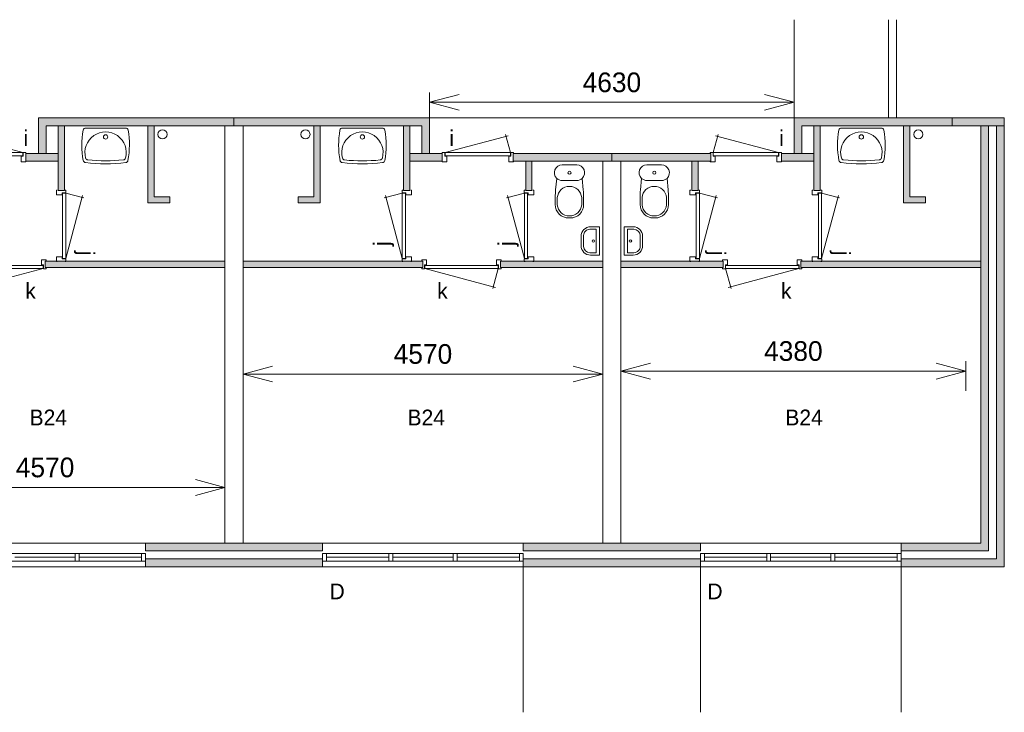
# Model space of a CAD drawing. Header units: millimetres. Extents: x -8493 to 75607, y -19302 to 56340.
# Tile 9 of 40: x 25527 to 38035, y -19302 to -10505. Entities that reach past the tile are written whole.
import ezdxf
from ezdxf.enums import TextEntityAlignment as Align

# ---------------------------------------------------------------- set-up
doc = ezdxf.new("R2010")
doc.units = ezdxf.units.MM
doc.header["$PDMODE"] = 3
doc.header["$PDSIZE"] = 1
for name, color, linetype in [('16', 7, 'Continuous'), ('17', 7, 'Continuous'), ('30', 7, 'Continuous'), ('32', 7, 'Continuous'), ('33', 7, 'Continuous'), ('40', 7, 'Continuous'), ('48', 7, 'Continuous'), ('61', 7, 'Continuous'), ('62', 7, 'Continuous')]:
    doc.layers.add(name, color=color, linetype=linetype)
doc.styles.add('dgn003', font='dgn003.shx')
doc.styles.get("Standard").update_dxf_attribs({"font": 'arial.ttf'})
doc.dimstyles.get("Standard").update_dxf_attribs({"dimtxt": 0.18, "dimasz": 0.18, "dimexe": 0.18, "dimexo": 0.0625, "dimgap": 0.09, "dimtad": 0, "dimtih": 1, "dimtoh": 1, "dimdec": 4, "dimzin": 0, "dimdsep": 46, "dimtxsty": 'Standard', "dimcen": 0.09, "dimadec": 0, "dimazin": 0, "dimtfac": 1, "dimtdec": 4, "dimtofl": 0, "dimtmove": 0, "dimatfit": 3, "dimfxl": 1, "dimtolj": 1, "dimtzin": 0, "dimarcsym": 0})

# ---------------------------------------------------------------- blocks, each defined once
blk = doc.blocks.new('_Open30')
at = {"color": 0, "linetype": 'ByBlock', "lineweight": -2}
for p, q in [((-1, 0.268), (0, 0)), ((0, 0), (-1, -0.268)), ((0, 0), (-1, 0))]:
    blk.add_line(p, q, dxfattribs=at)
blk = doc.blocks.new('*D3851')
at = {"layer": '62', "color": 7, "linetype": 'Continuous', "lineweight": 0, "transparency": 16777216}
for p, q in [((23565, -16196), (23565, -16571)), ((28135, -16196), (28135, -16571)), ((27760, -16446), (23940, -16446))]:
    blk.add_line(p, q, dxfattribs=at)
at = {"layer": 'Defpoints', "color": 0, "linetype": 'Continuous', "transparency": 16777216}
for p in [(23565, -15880), (28135, -15880), (23565, -16446)]:
    blk.add_point(p, dxfattribs=at)
at = {"layer": '62', "color": 7, "linetype": 'Continuous', "lineweight": 0, "transparency": 16777216, "xscale": 375, "yscale": 375, "zscale": 375, "rotation": 180}
blk.add_blockref('_Open30', (23565, -16446), dxfattribs=at)
at = {"layer": '62', "color": 7, "linetype": 'Continuous', "lineweight": 0, "transparency": 16777216, "xscale": 375, "yscale": 375, "zscale": 375}
blk.add_blockref('_Open30', (28135, -16446), dxfattribs=at)
at = {"layer": '62', "color": 7, "linetype": 'Continuous', "lineweight": 0, "transparency": 16777216, "insert": (25850, -16193), "char_height": 250, "attachment_point": 5, "style": 'dgn003'}
blk.add_mtext('\\A1;4570', dxfattribs=at)
blk = doc.blocks.new('830R1054')
at = {"layer": '33', "color": 1, "linetype": 'Continuous', "lineweight": 0}
for p, q in [((108, -38), (336.87, -99.32)), ((108, -868), (322.82, -66.28))]:
    blk.add_line(p, q, dxfattribs=at)
at = {"layer": '33', "color": 92, "linetype": 'Continuous', "lineweight": 13, "true_color": 0x00e100, "flags": 128}
for points in [[(100, 0), (111, 0), (111, -35), (61, -35), (61, -60), (-11, -60), (-11, 0), (0, 0)], [(100, -906), (111, -906), (111, -871), (61, -871), (61, -846), (-11, -846), (-11, -906), (0, -906)]]:
    blk.add_lwpolyline(points, dxfattribs=at)
at = {"layer": '33', "color": 2, "linetype": 'Continuous', "lineweight": 13, "true_color": 0xf0f000, "flags": 128}
blk.add_lwpolyline([(108, -868), (108, -38), (68, -38), (68, -868), (108, -868)], dxfattribs=at)
blk = doc.blocks.new('930L0918')
at = {"layer": '33', "color": 1, "linetype": 'Continuous', "lineweight": 0}
for p, q in [((-968, -98), (-899.56, -353.44)), ((-38, -98), (-936.31, -338.7))]:
    blk.add_line(p, q, dxfattribs=at)
at = {"layer": '33', "color": 92, "linetype": 'Continuous', "lineweight": 13, "true_color": 0x00e100, "flags": 128}
for points in [[(-1006, -90), (-1006, -101), (-971, -101), (-971, -51), (-946, -51), (-946, 11), (-1006, 11), (-1006, 0)], [(0, -90), (0, -101), (-35, -101), (-35, -51), (-60, -51), (-60, 11), (0, 11), (0, 0)]]:
    blk.add_lwpolyline(points, dxfattribs=at)
at = {"layer": '33', "color": 2, "linetype": 'Continuous', "lineweight": 13, "true_color": 0xf0f000, "flags": 128}
blk.add_lwpolyline([(-968, -98), (-38, -98), (-38, -58), (-968, -58), (-968, -98)], dxfattribs=at)
blk = doc.blocks.new('WT0118')
at = {"layer": '40', "color": 7, "linetype": 'Continuous', "lineweight": 0}
blk.add_line((253, -20), (-253, -20), dxfattribs=at)
at = {"layer": '40', "color": 7, "linetype": 'Continuous', "lineweight": 0, "flags": 128}
for points in [[(-284, -432, -0.090801), (-286, -47)], [(-286, -47, -0.363957), (-253, -20)], [(-254, -401, -1.30637), (254, -401)], [(253, -20, -0.363957), (286, -47)], [(286, -47, -0.090801), (284, -432)], [(-256, -459, -0.328769), (-284, -432)], [(256, -459, -0.059915), (-256, -459)], [(-226, -425, -0.309671), (-254, -401)], [(226, -425, -0.052773), (-226, -425)], [(254, -401, -0.309671), (226, -425)], [(284, -432, -0.328769), (256, -459)]]:
    blk.add_lwpolyline(points, format="xyb", dxfattribs=at)
at = {"layer": '40', "color": 7, "linetype": 'Continuous', "lineweight": 0}
blk.add_circle((0, -133), 28.1, dxfattribs=at)
blk = doc.blocks.new('830R1056')
at = {"layer": '33', "color": 1, "linetype": 'Continuous', "lineweight": 0}
for p, q in [((38, 108), (99.32, 336.87)), ((868, 108), (66.28, 322.82))]:
    blk.add_line(p, q, dxfattribs=at)
at = {"layer": '33', "color": 92, "linetype": 'Continuous', "lineweight": 13, "true_color": 0x00e100, "flags": 128}
for points in [[(0, 100), (0, 111), (35, 111), (35, 61), (60, 61), (60, -11), (0, -11), (0, 0)], [(906, 100), (906, 111), (871, 111), (871, 61), (846, 61), (846, -11), (906, -11), (906, 0)]]:
    blk.add_lwpolyline(points, dxfattribs=at)
at = {"layer": '33', "color": 2, "linetype": 'Continuous', "lineweight": 13, "true_color": 0xf0f000, "flags": 128}
blk.add_lwpolyline([(868, 108), (38, 108), (38, 68), (868, 68), (868, 108)], dxfattribs=at)
blk = doc.blocks.new('*D3852')
at = {"layer": '62', "color": 7, "linetype": 'Continuous', "lineweight": 0, "transparency": 16777216}
for p, q in [((28365, -15255), (28365, -14880)), ((32935, -15255), (32935, -14880)), ((32560, -15005), (28740, -15005))]:
    blk.add_line(p, q, dxfattribs=at)
at = {"layer": 'Defpoints', "color": 0, "linetype": 'Continuous', "transparency": 16777216}
for p in [(28365, -15005), (28365, -15880), (32935, -15880)]:
    blk.add_point(p, dxfattribs=at)
at = {"layer": '62', "color": 7, "linetype": 'Continuous', "lineweight": 0, "transparency": 16777216, "xscale": 375, "yscale": 375, "zscale": 375, "rotation": 180}
blk.add_blockref('_Open30', (28365, -15005), dxfattribs=at)
at = {"layer": '62', "color": 7, "linetype": 'Continuous', "lineweight": 0, "transparency": 16777216, "xscale": 375, "yscale": 375, "zscale": 375}
blk.add_blockref('_Open30', (32935, -15005), dxfattribs=at)
at = {"layer": '62', "color": 7, "linetype": 'Continuous', "lineweight": 0, "transparency": 16777216, "insert": (30650, -14752), "char_height": 250, "attachment_point": 5, "style": 'dgn003'}
blk.add_mtext('\\A1;4570', dxfattribs=at)
blk = doc.blocks.new('830R1057')
at = {"layer": '33', "color": 1, "linetype": 'Continuous', "lineweight": 0}
for p, q in [((-108, -38), (-336.87, -99.32)), ((-108, -868), (-322.82, -66.28))]:
    blk.add_line(p, q, dxfattribs=at)
at = {"layer": '33', "color": 92, "linetype": 'Continuous', "lineweight": 13, "true_color": 0x00e100, "flags": 128}
for points in [[(-100, 0), (-111, 0), (-111, -35), (-61, -35), (-61, -60), (11, -60), (11, 0), (0, 0)], [(-100, -906), (-111, -906), (-111, -871), (-61, -871), (-61, -846), (11, -846), (11, -906), (0, -906)]]:
    blk.add_lwpolyline(points, dxfattribs=at)
at = {"layer": '33', "color": 2, "linetype": 'Continuous', "lineweight": 13, "true_color": 0xf0f000, "flags": 128}
blk.add_lwpolyline([(-108, -868), (-108, -38), (-68, -38), (-68, -868), (-108, -868)], dxfattribs=at)
blk = doc.blocks.new('930L0919')
at = {"layer": '33', "color": 1, "linetype": 'Continuous', "lineweight": 0}
for p, q in [((38, -98), (936.31, -338.7)), ((968, -98), (899.56, -353.44))]:
    blk.add_line(p, q, dxfattribs=at)
at = {"layer": '33', "color": 92, "linetype": 'Continuous', "lineweight": 13, "true_color": 0x00e100, "flags": 128}
for points in [[(0, -90), (0, -101), (35, -101), (35, -51), (60, -51), (60, 11), (0, 11), (0, 0)], [(1006, -90), (1006, -101), (971, -101), (971, -51), (946, -51), (946, 11), (1006, 11), (1006, 0)]]:
    blk.add_lwpolyline(points, dxfattribs=at)
at = {"layer": '33', "color": 2, "linetype": 'Continuous', "lineweight": 13, "true_color": 0xf0f000, "flags": 128}
blk.add_lwpolyline([(968, -98), (38, -98), (38, -58), (968, -58), (968, -98)], dxfattribs=at)
blk = doc.blocks.new('830R1058')
at = {"layer": '33', "color": 1, "linetype": 'Continuous', "lineweight": 0}
for p, q in [((-108, -38), (-336.87, -99.32)), ((-108, -868), (-322.82, -66.28))]:
    blk.add_line(p, q, dxfattribs=at)
at = {"layer": '33', "color": 92, "linetype": 'Continuous', "lineweight": 13, "true_color": 0x00e100, "flags": 128}
for points in [[(-100, 0), (-111, 0), (-111, -35), (-61, -35), (-61, -60), (11, -60), (11, 0), (0, 0)], [(-100, -906), (-111, -906), (-111, -871), (-61, -871), (-61, -846), (11, -846), (11, -906), (0, -906)]]:
    blk.add_lwpolyline(points, dxfattribs=at)
at = {"layer": '33', "color": 2, "linetype": 'Continuous', "lineweight": 13, "true_color": 0xf0f000, "flags": 128}
blk.add_lwpolyline([(-108, -868), (-108, -38), (-68, -38), (-68, -868), (-108, -868)], dxfattribs=at)
blk = doc.blocks.new('CLOS0219')
at = {"layer": '40', "color": 7, "linetype": 'Continuous', "lineweight": 0}
for p, q in [((-92, -220), (92, -220)), ((-155, -528), (-155, -436)), ((155, -528), (155, -436)), ((-1, -670), (1, -670))]:
    blk.add_line(p, q, dxfattribs=at)
at = {"layer": '40', "color": 7, "linetype": 'Continuous', "lineweight": 0, "flags": 128}
for points in [[(-176, -338), (-162, -192), (-162, -192, -0.674333), (-92, -20), (-92, -20), (92, -20), (92, -20, -0.674333), (162, -192), (162, -192), (176, -338), (176, -338, -0.023285), (180, -431), (180, -431), (180, -525), (180, -525, -0.414214), (10, -695), (10, -695), (-10, -695), (-10, -695, -0.414214), (-180, -525), (-180, -525), (-180, -431), (-180, -431, -0.023285), (-176, -338)], [(-155, -437, -0.917514), (155, -437)], [(155, -528, -0.917521), (-155, -528)]]:
    blk.add_lwpolyline(points, format="xyb", dxfattribs=at)
at = {"layer": '40', "color": 7, "linetype": 'Continuous', "lineweight": 0}
blk.add_circle((0, -120), 20, dxfattribs=at)
for centre, start, end in [((-92, -120), 225.9727, 270), ((92, -120), 270, 314.0273)]:
    blk.add_arc(centre, 100, start, end, dxfattribs=at)
blk = doc.blocks.new('WT0119')
at = {"layer": '40', "color": 7, "linetype": 'Continuous', "lineweight": 0}
blk.add_line((-253, -20), (253, -20), dxfattribs=at)
blk.add_circle((0, -133), 28.1, dxfattribs=at)
for centre, radius, start, end in [((766, -236), 1068, 169.7983, 190.5514), ((-253, -53), 33, 90, 169.9973), ((0, -332), 263, 344.8667, 195.1333), ((253, -53), 33, 10.0027, 90), ((-766, -236), 1068, 349.4486, 10.2017), ((-252, -426), 33, 190.3455, 263.1425), ((0, 1669), 2144, 263.1425, 276.8575), ((-222, -392), 33, 195.1333, 263.9582), ((0, 1707), 2144, 263.9582, 276.0418), ((222, -392), 33, 276.0418, 344.8667), ((252, -426), 33, 276.8575, 349.6545)]:
    blk.add_arc(centre, radius, start, end, dxfattribs=at)
blk = doc.blocks.new('830R1059')
at = {"layer": '33', "color": 1, "linetype": 'Continuous', "lineweight": 0}
for p, q in [((-868, 108), (-66.28, 322.82)), ((-38, 108), (-99.32, 336.87))]:
    blk.add_line(p, q, dxfattribs=at)
at = {"layer": '33', "color": 92, "linetype": 'Continuous', "lineweight": 13, "true_color": 0x00e100, "flags": 128}
for points in [[(-906, 100), (-906, 111), (-871, 111), (-871, 61), (-846, 61), (-846, -11), (-906, -11), (-906, 0)], [(0, 100), (0, 111), (-35, 111), (-35, 61), (-60, 61), (-60, -11), (0, -11), (0, 0)]]:
    blk.add_lwpolyline(points, dxfattribs=at)
at = {"layer": '33', "color": 2, "linetype": 'Continuous', "lineweight": 13, "true_color": 0xf0f000, "flags": 128}
blk.add_lwpolyline([(-868, 108), (-38, 108), (-38, 68), (-868, 68), (-868, 108)], dxfattribs=at)
blk = doc.blocks.new('*D3848')
at = {"layer": '62', "color": 7, "linetype": 'Continuous', "lineweight": 0, "transparency": 16777216}
for p, q in [((30735, -11753), (30735, -11429)), ((35365, -11753), (35365, -11429)), ((34990, -11554), (31110, -11554))]:
    blk.add_line(p, q, dxfattribs=at)
at = {"layer": 'Defpoints', "color": 0, "linetype": 'Continuous', "transparency": 16777216}
for p in [(30735, -11554), (30735, -11753), (35365, -11753)]:
    blk.add_point(p, dxfattribs=at)
at = {"layer": '62', "color": 7, "linetype": 'Continuous', "lineweight": 0, "transparency": 16777216, "xscale": 375, "yscale": 375, "zscale": 375, "rotation": 180}
blk.add_blockref('_Open30', (30735, -11554), dxfattribs=at)
at = {"layer": '62', "color": 7, "linetype": 'Continuous', "lineweight": 0, "transparency": 16777216, "xscale": 375, "yscale": 375, "zscale": 375}
blk.add_blockref('_Open30', (35365, -11554), dxfattribs=at)
at = {"layer": '62', "color": 7, "linetype": 'Continuous', "lineweight": 0, "transparency": 16777216, "insert": (33050, -11302), "char_height": 250, "attachment_point": 5, "style": 'dgn003'}
blk.add_mtext('\\A1;4630', dxfattribs=at)
blk = doc.blocks.new('830R1060')
at = {"layer": '33', "color": 1, "linetype": 'Continuous', "lineweight": 0}
for p, q in [((108, -38), (336.87, -99.32)), ((108, -868), (322.82, -66.28))]:
    blk.add_line(p, q, dxfattribs=at)
at = {"layer": '33', "color": 92, "linetype": 'Continuous', "lineweight": 13, "true_color": 0x00e100, "flags": 128}
for points in [[(100, 0), (111, 0), (111, -35), (61, -35), (61, -60), (-11, -60), (-11, 0), (0, 0)], [(100, -906), (111, -906), (111, -871), (61, -871), (61, -846), (-11, -846), (-11, -906), (0, -906)]]:
    blk.add_lwpolyline(points, dxfattribs=at)
at = {"layer": '33', "color": 2, "linetype": 'Continuous', "lineweight": 13, "true_color": 0xf0f000, "flags": 128}
blk.add_lwpolyline([(108, -868), (108, -38), (68, -38), (68, -868), (108, -868)], dxfattribs=at)
blk = doc.blocks.new('930L0920')
at = {"layer": '33', "color": 1, "linetype": 'Continuous', "lineweight": 0}
for p, q in [((-968, -98), (-899.56, -353.44)), ((-38, -98), (-936.31, -338.7))]:
    blk.add_line(p, q, dxfattribs=at)
at = {"layer": '33', "color": 92, "linetype": 'Continuous', "lineweight": 13, "true_color": 0x00e100, "flags": 128}
for points in [[(-1006, -90), (-1006, -101), (-971, -101), (-971, -51), (-946, -51), (-946, 11), (-1006, 11), (-1006, 0)], [(0, -90), (0, -101), (-35, -101), (-35, -51), (-60, -51), (-60, 11), (0, 11), (0, 0)]]:
    blk.add_lwpolyline(points, dxfattribs=at)
at = {"layer": '33', "color": 2, "linetype": 'Continuous', "lineweight": 13, "true_color": 0xf0f000, "flags": 128}
blk.add_lwpolyline([(-968, -98), (-38, -98), (-38, -58), (-968, -58), (-968, -98)], dxfattribs=at)
blk = doc.blocks.new('CLOS0220')
at = {"layer": '40', "color": 7, "linetype": 'Continuous', "lineweight": 0}
for p, q in [((92, -220), (-93, -220)), ((-155, -528), (-155, -436)), ((155, -528), (155, -436)), ((1, -670), (-1, -670))]:
    blk.add_line(p, q, dxfattribs=at)
at = {"layer": '40', "color": 7, "linetype": 'Continuous', "lineweight": 0, "flags": 128}
for points in [[(176, -338), (162, -192), (162, -192, 0.674333), (92, -20), (92, -20), (-93, -20), (-93, -20, 0.674333), (-162, -192), (-162, -192), (-176, -338), (-176, -338, 0.023285), (-180, -431), (-180, -431), (-180, -525), (-180, -525, 0.414214), (-10, -695), (-10, -695), (10, -695), (10, -695, 0.414214), (180, -525), (180, -525), (180, -431), (180, -431, 0.023285), (176, -338)], [(-93, -220, -0.194504), (-162, -192)], [(162, -192, -0.194504), (92, -220)]]:
    blk.add_lwpolyline(points, format="xyb", dxfattribs=at)
at = {"layer": '40', "color": 7, "linetype": 'Continuous', "lineweight": 0}
blk.add_circle((0, -120), 20, dxfattribs=at)
for centre, start, end in [((0, -450), 4.9263, 175.0736), ((0, -514), 184.9259, 355.0741)]:
    blk.add_arc(centre, 156, start, end, dxfattribs=at)
blk = doc.blocks.new('830R1061')
at = {"layer": '33', "color": 1, "linetype": 'Continuous', "lineweight": 0}
for p, q in [((108, -38), (336.87, -99.32)), ((108, -868), (322.82, -66.28))]:
    blk.add_line(p, q, dxfattribs=at)
at = {"layer": '33', "color": 92, "linetype": 'Continuous', "lineweight": 13, "true_color": 0x00e100, "flags": 128}
for points in [[(100, 0), (111, 0), (111, -35), (61, -35), (61, -60), (-11, -60), (-11, 0), (0, 0)], [(100, -906), (111, -906), (111, -871), (61, -871), (61, -846), (-11, -846), (-11, -906), (0, -906)]]:
    blk.add_lwpolyline(points, dxfattribs=at)
at = {"layer": '33', "color": 2, "linetype": 'Continuous', "lineweight": 13, "true_color": 0xf0f000, "flags": 128}
blk.add_lwpolyline([(108, -868), (108, -38), (68, -38), (68, -868), (108, -868)], dxfattribs=at)
blk = doc.blocks.new('FT0119')
at = {"layer": '40', "color": 7, "linetype": 'Continuous', "lineweight": 0}
for p, q in [((135, 180), (20, 180)), ((20, 180), (20, -180)), ((65, 149), (65, -149)), ((65, -149), (144, -149))]:
    blk.add_line(p, q, dxfattribs=at)
at = {"layer": '40', "color": 7, "linetype": 'Continuous', "lineweight": 0, "flags": 128}
for points in [[(144, 149), (65, 149)], [(224, -69), (224, 69)], [(255, -60), (255, 60)], [(20, -180), (135, -180)]]:
    blk.add_lwpolyline(points, dxfattribs=at)
for points in [[(255, -60, -0.414214), (135, -180)], [(224, -69, -0.414214), (144, -149)]]:
    blk.add_lwpolyline(points, format="xyb", dxfattribs=at)
at = {"layer": '40', "color": 7, "linetype": 'Continuous', "lineweight": 0}
blk.add_circle((101, -1), 15.1, dxfattribs=at)
for centre, radius in [((135, 60), 120), ((144, 69), 80)]:
    blk.add_arc(centre, radius, 0, 90, dxfattribs=at)
blk = doc.blocks.new('*D3849')
at = {"layer": '62', "color": 7, "linetype": 'Continuous', "lineweight": 0, "transparency": 16777216}
for p, q in [((33165, -15218), (33165, -14843)), ((37545, -15218), (37545, -14843)), ((33540, -14968), (37170, -14968))]:
    blk.add_line(p, q, dxfattribs=at)
at = {"layer": 'Defpoints', "color": 0, "linetype": 'Continuous', "transparency": 16777216}
for p in [(37545, -14968), (33165, -15880), (37545, -15880)]:
    blk.add_point(p, dxfattribs=at)
at = {"layer": '62', "color": 7, "linetype": 'Continuous', "lineweight": 0, "transparency": 16777216, "xscale": 375, "yscale": 375, "zscale": 375, "rotation": 180}
blk.add_blockref('_Open30', (33165, -14968), dxfattribs=at)
at = {"layer": '62', "color": 7, "linetype": 'Continuous', "lineweight": 0, "transparency": 16777216, "xscale": 375, "yscale": 375, "zscale": 375}
blk.add_blockref('_Open30', (37545, -14968), dxfattribs=at)
at = {"layer": '62', "color": 7, "linetype": 'Continuous', "lineweight": 0, "transparency": 16777216, "insert": (35355, -14715), "char_height": 250, "attachment_point": 5, "style": 'dgn003'}
blk.add_mtext('\\A1;4380', dxfattribs=at)
blk = doc.blocks.new('FT0120')
at = {"layer": '40', "color": 7, "linetype": 'Continuous', "lineweight": 0}
for p, q in [((-135, 180), (-20, 180)), ((-65, 149), (-65, -149)), ((-20, 180), (-20, -180)), ((-65, -149), (-144, -149))]:
    blk.add_line(p, q, dxfattribs=at)
at = {"layer": '40', "color": 7, "linetype": 'Continuous', "lineweight": 0, "flags": 128}
for points in [[(-255, 60, -0.414214), (-135, 180)], [(-224, 69, -0.414214), (-144, 149)]]:
    blk.add_lwpolyline(points, format="xyb", dxfattribs=at)
for points in [[(-144, 149), (-65, 149)], [(-255, -60), (-255, 60)], [(-224, -69), (-224, 69)], [(-20, -180), (-135, -180)]]:
    blk.add_lwpolyline(points, dxfattribs=at)
at = {"layer": '40', "color": 7, "linetype": 'Continuous', "lineweight": 0}
blk.add_circle((-101, -1), 15.1, dxfattribs=at)
for centre, radius in [((-135, -60), 120), ((-144, -69), 80)]:
    blk.add_arc(centre, radius, 180, 270, dxfattribs=at)
blk = doc.blocks.new('WT0120')
at = {"layer": '40', "color": 7, "linetype": 'Continuous', "lineweight": 0}
blk.add_line((253, -20), (-253, -20), dxfattribs=at)
at = {"layer": '40', "color": 7, "linetype": 'Continuous', "lineweight": 0, "flags": 128}
for points in [[(-284, -432, -0.090801), (-286, -47)], [(-286, -47, -0.363957), (-253, -20)], [(-254, -401, -1.30637), (254, -401)], [(253, -20, -0.363957), (286, -47)], [(286, -47, -0.090801), (284, -432)], [(-256, -459, -0.328769), (-284, -432)], [(256, -459, -0.059915), (-256, -459)], [(-226, -425, -0.309671), (-254, -401)], [(226, -425, -0.052773), (-226, -425)], [(254, -401, -0.309671), (226, -425)], [(284, -432, -0.328769), (256, -459)]]:
    blk.add_lwpolyline(points, format="xyb", dxfattribs=at)
at = {"layer": '40', "color": 7, "linetype": 'Continuous', "lineweight": 0}
blk.add_circle((0, -133), 28.1, dxfattribs=at)
blk = doc.blocks.new('830R1062')
at = {"layer": '33', "color": 1, "linetype": 'Continuous', "lineweight": 0}
for p, q in [((38, 108), (99.32, 336.87)), ((868, 108), (66.28, 322.82))]:
    blk.add_line(p, q, dxfattribs=at)
at = {"layer": '33', "color": 92, "linetype": 'Continuous', "lineweight": 13, "true_color": 0x00e100, "flags": 128}
for points in [[(0, 100), (0, 111), (35, 111), (35, 61), (60, 61), (60, -11), (0, -11), (0, 0)], [(906, 100), (906, 111), (871, 111), (871, 61), (846, 61), (846, -11), (906, -11), (906, 0)]]:
    blk.add_lwpolyline(points, dxfattribs=at)
at = {"layer": '33', "color": 2, "linetype": 'Continuous', "lineweight": 13, "true_color": 0xf0f000, "flags": 128}
blk.add_lwpolyline([(868, 108), (38, 108), (38, 68), (868, 68), (868, 108)], dxfattribs=at)

msp = doc.modelspace()

# ---------------------------------------------------------------- hatches: boundary and pattern name
at = {"layer": '16'}
for points in [[(27124.76, -17152.9), (29374.76, -17152.9), (29374.76, -17252.9), (27124.76, -17252.9)], [(31924.76, -17152.9), (34174.76, -17152.9), (34174.76, -17252.9), (31924.76, -17252.9)], [(27124.76, -17352.9), (29374.76, -17352.9), (29374.76, -17452.9), (27124.76, -17452.9)], [(31924.76, -17352.9), (34174.76, -17352.9), (34174.76, -17452.9), (31924.76, -17452.9)]]:
    msp.add_hatch(color=7, dxfattribs=at).paths.add_polyline_path(points)
at = {"layer": '62'}
for points in [[(28249.76, -11752.9), (28249.76, -11852.9), (25864.76, -11852.9), (25864.76, -12202.9), (25764.76, -12202.9), (25764.76, -11752.9)], [(28249.76, -11752.9), (28249.76, -11852.9), (30634.76, -11852.9), (30634.76, -12202.9), (30734.76, -12202.9), (30734.76, -11752.9)], [(38034.76, -11752.9), (38034.76, -11852.9), (35464.76, -11852.9), (35464.76, -12202.9), (35364.76, -12202.9), (35364.76, -11752.9)], [(26094.76, -12672.9), (26014.76, -12672.9), (26014.76, -11852.9), (26094.76, -11852.9)], [(27434.76, -12752.9), (27434.76, -12832.9), (27154.76, -12832.9), (27154.76, -11852.9), (27234.76, -11852.9), (27234.76, -12752.9)], [(29064.76, -12752.9), (29064.76, -12832.9), (29344.76, -12832.9), (29344.76, -11852.9), (29264.76, -11852.9), (29264.76, -12752.9)], [(30404.76, -12672.9), (30484.76, -12672.9), (30484.76, -11852.9), (30404.76, -11852.9)], [(35694.76, -12672.9), (35614.76, -12672.9), (35614.76, -11852.9), (35694.76, -11852.9)], [(36724.76, -17152.9), (36724.76, -17252.9), (37834.76, -17252.9), (37834.76, -11852.9), (37734.76, -11852.9), (37734.76, -17152.9)], [(37934.76, -11852.9), (38034.76, -11852.9), (38034.76, -17452.9), (36724.76, -17452.9), (36724.76, -17352.9), (37934.76, -17352.9)], [(37034.76, -12752.9), (37034.76, -12832.9), (36754.76, -12832.9), (36754.76, -11852.9), (36834.76, -11852.9), (36834.76, -12752.9)], [(26014.76, -12302.9), (25604.76, -12302.9), (25604.76, -12202.9), (26014.76, -12202.9)], [(30484.76, -12302.9), (30894.76, -12302.9), (30894.76, -12202.9), (30484.76, -12202.9)], [(31794.76, -12302.9), (33049.76, -12302.9), (33049.76, -12202.9), (31794.76, -12202.9)], [(34304.76, -12302.9), (33049.76, -12302.9), (33049.76, -12202.9), (34304.76, -12202.9)], [(35614.76, -12302.9), (35204.76, -12302.9), (35204.76, -12202.9), (35614.76, -12202.9)], [(31954.76, -12672.9), (32034.76, -12672.9), (32034.76, -12302.9), (31954.76, -12302.9)], [(34144.76, -12672.9), (34064.76, -12672.9), (34064.76, -12302.9), (34144.76, -12302.9)], [(28134.76, -13572.9), (25849.76, -13572.9), (25849.76, -13652.9), (28134.76, -13652.9)], [(28364.76, -13572.9), (30649.76, -13572.9), (30649.76, -13652.9), (28364.76, -13652.9)], [(31634.76, -13572.9), (32934.76, -13572.9), (32934.76, -13652.9), (31634.76, -13652.9)], [(34464.76, -13572.9), (33164.76, -13572.9), (33164.76, -13652.9), (34464.76, -13652.9)], [(37734.76, -13572.9), (35449.76, -13572.9), (35449.76, -13652.9), (37734.76, -13652.9)]]:
    msp.add_hatch(color=7, dxfattribs=at).paths.add_polyline_path(points)

# ---------------------------------------------------------------- linework, layer by layer
at = {"layer": '16', "color": 92, "linetype": 'Continuous', "lineweight": 0, "true_color": 0x00e100}
for p, q in [((36724.76, -17452.9), (36724.76, -17152.9)), ((36724.76, -17152.9), (37544.76, -17152.9)), ((36724.76, -17252.9), (37644.76, -17252.9)), ((36724.76, -17352.9), (37744.76, -17352.9)), ((36724.76, -17452.9), (38034.76, -17452.9))]:
    msp.add_line(p, q, dxfattribs=at)
at = {"layer": '16', "color": 92, "linetype": 'Continuous', "lineweight": 0, "true_color": 0x00e100, "flags": 128}
for points in [[(28249.76, -11752.9), (25764.76, -11752.9), (25764.76, -12202.9), (25864.76, -12202.9), (25864.76, -11852.9), (28249.76, -11852.9), (28249.76, -11752.9)], [(28249.76, -11752.9), (30734.76, -11752.9), (30734.76, -12202.9), (30634.76, -12202.9), (30634.76, -11852.9), (28249.76, -11852.9), (28249.76, -11752.9)], [(37373.1, -11752.9), (35364.76, -11752.9), (35364.76, -12202.9), (35464.76, -12202.9), (35464.76, -11852.9), (37373.1, -11852.9), (37373.1, -11752.9)], [(26094.76, -11852.9), (26014.76, -11852.9), (26014.76, -12672.9), (26094.76, -12672.9), (26094.76, -11852.9)], [(27234.76, -11852.9), (27234.76, -12752.9), (27434.76, -12752.9), (27434.76, -12832.9), (27154.76, -12832.9), (27154.76, -11852.9), (27234.76, -11852.9)], [(29264.76, -11852.9), (29264.76, -12752.9), (29064.76, -12752.9), (29064.76, -12832.9), (29344.76, -12832.9), (29344.76, -11852.9), (29264.76, -11852.9)], [(30404.76, -11852.9), (30484.76, -11852.9), (30484.76, -12672.9), (30404.76, -12672.9), (30404.76, -11852.9)], [(35694.76, -11852.9), (35614.76, -11852.9), (35614.76, -12672.9), (35694.76, -12672.9), (35694.76, -11852.9)], [(36834.76, -11852.9), (36834.76, -12752.9), (37034.76, -12752.9), (37034.76, -12832.9), (36754.76, -12832.9), (36754.76, -11852.9), (36834.76, -11852.9)], [(26014.76, -12202.9), (25604.76, -12202.9), (25604.76, -12302.9), (26014.76, -12302.9), (26014.76, -12202.9)], [(30484.76, -12202.9), (30894.76, -12202.9), (30894.76, -12302.9), (30484.76, -12302.9), (30484.76, -12202.9)], [(31794.76, -12202.9), (33049.76, -12202.9), (33049.76, -12302.9), (31794.76, -12302.9), (31794.76, -12202.9)], [(34304.76, -12202.9), (33049.76, -12202.9), (33049.76, -12302.9), (34304.76, -12302.9), (34304.76, -12202.9)], [(35614.76, -12202.9), (35204.76, -12202.9), (35204.76, -12302.9), (35614.76, -12302.9), (35614.76, -12202.9)], [(31954.76, -12302.9), (32034.76, -12302.9), (32034.76, -12672.9), (31954.76, -12672.9), (31954.76, -12302.9)], [(34144.76, -12302.9), (34064.76, -12302.9), (34064.76, -12672.9), (34144.76, -12672.9), (34144.76, -12302.9)], [(25849.76, -13572.9), (28134.76, -13572.9), (28134.76, -13652.9), (25849.76, -13652.9), (25849.76, -13572.9)], [(30649.76, -13572.9), (28364.76, -13572.9), (28364.76, -13652.9), (30649.76, -13652.9), (30649.76, -13572.9)], [(32934.76, -13572.9), (31634.76, -13572.9), (31634.76, -13652.9), (32934.76, -13652.9), (32934.76, -13572.9)], [(33164.76, -13572.9), (34464.76, -13572.9), (34464.76, -13652.9), (33164.76, -13652.9), (33164.76, -13572.9)], [(35449.76, -13572.9), (37734.76, -13572.9), (37734.76, -13652.9), (35449.76, -13652.9), (35449.76, -13572.9)], [(27124.76, -17152.9), (29374.76, -17152.9), (29374.76, -17252.9), (27124.76, -17252.9), (27124.76, -17152.9)], [(31924.76, -17152.9), (34174.76, -17152.9), (34174.76, -17252.9), (31924.76, -17252.9), (31924.76, -17152.9)], [(27124.76, -17352.9), (29374.76, -17352.9), (29374.76, -17452.9), (27124.76, -17452.9), (27124.76, -17352.9)], [(31924.76, -17352.9), (34174.76, -17352.9), (34174.76, -17452.9), (31924.76, -17452.9), (31924.76, -17352.9)]]:
    msp.add_lwpolyline(points, dxfattribs=at)
at = {"layer": '16', "color": 7, "linetype": 'Continuous', "lineweight": 0, "flags": 128}
for points in [[(27124.76, -17152.9), (29374.76, -17152.9), (29374.76, -17252.9), (27124.76, -17252.9), (27124.76, -17152.9)], [(31924.76, -17152.9), (34174.76, -17152.9), (34174.76, -17252.9), (31924.76, -17252.9), (31924.76, -17152.9)], [(27124.76, -17352.9), (29374.76, -17352.9), (29374.76, -17452.9), (27124.76, -17452.9), (27124.76, -17352.9)], [(31924.76, -17352.9), (34174.76, -17352.9), (34174.76, -17452.9), (31924.76, -17452.9), (31924.76, -17352.9)]]:
    msp.add_lwpolyline(points, dxfattribs=at)
at = {"layer": '17', "color": 92, "linetype": 'Continuous', "lineweight": 0, "true_color": 0x00e100, "flags": 128}
for points in [[(28134.76, -11852.9), (28364.76, -11852.9), (28364.76, -17152.9), (28134.76, -17152.9), (28134.76, -11852.9)], [(32934.76, -12302.9), (33164.76, -12302.9), (33164.76, -17152.9), (32934.76, -17152.9), (32934.76, -12302.9)]]:
    msp.add_lwpolyline(points, dxfattribs=at)
at = {"layer": '30', "color": 3, "linetype": 'Continuous', "lineweight": 0}
for p, q in [((27124.76, -17152.9), (24574.76, -17152.9)), ((29374.76, -17152.9), (31924.76, -17152.9)), ((36724.76, -17152.9), (34174.76, -17152.9)), ((27124.76, -17452.9), (24574.76, -17452.9)), ((29374.76, -17452.9), (31924.76, -17452.9)), ((36724.76, -17452.9), (34174.76, -17452.9))]:
    msp.add_line(p, q, dxfattribs=at)
at = {"layer": '32', "color": 3, "linetype": 'Continuous', "lineweight": 0}
for p, q in [((27074.76, -17382.9), (24574.76, -17382.9)), ((24624.76, -17282.9), (27074.76, -17282.9)), ((26233.09, -17332.9), (25466.42, -17332.9)), ((27074.76, -17332.9), (26283.09, -17332.9)), ((27074.76, -17282.9), (27074.76, -17382.9)), ((31874.76, -17282.9), (29424.76, -17282.9)), ((29424.76, -17282.9), (29424.76, -17382.9)), ((29424.76, -17332.9), (30216.43, -17332.9)), ((29424.76, -17382.9), (31924.76, -17382.9)), ((30266.43, -17332.9), (31033.1, -17332.9)), ((31083.1, -17332.9), (31874.76, -17332.9)), ((36674.76, -17382.9), (34174.76, -17382.9)), ((34224.76, -17282.9), (36674.76, -17282.9)), ((35016.42, -17332.9), (34224.76, -17332.9)), ((35833.09, -17332.9), (35066.42, -17332.9)), ((36674.76, -17332.9), (35883.09, -17332.9)), ((36674.76, -17282.9), (36674.76, -17382.9))]:
    msp.add_line(p, q, dxfattribs=at)
at = {"layer": '32', "color": 3, "linetype": 'Continuous', "lineweight": 0, "flags": 128}
for points in [[(26283.09, -17382.9), (26233.09, -17382.9), (26233.09, -17282.9), (26283.09, -17282.9), (26283.09, -17382.9)], [(27124.76, -17382.9), (27074.76, -17382.9), (27074.76, -17282.9), (27124.76, -17282.9), (27124.76, -17382.9)], [(29374.76, -17382.9), (29424.76, -17382.9), (29424.76, -17282.9), (29374.76, -17282.9), (29374.76, -17382.9)], [(30216.43, -17382.9), (30266.43, -17382.9), (30266.43, -17282.9), (30216.43, -17282.9), (30216.43, -17382.9)], [(31033.1, -17382.9), (31083.1, -17382.9), (31083.1, -17282.9), (31033.1, -17282.9), (31033.1, -17382.9)], [(31874.76, -17382.9), (31924.76, -17382.9), (31924.76, -17282.9), (31874.76, -17282.9), (31874.76, -17382.9)], [(34224.76, -17382.9), (34174.76, -17382.9), (34174.76, -17282.9), (34224.76, -17282.9), (34224.76, -17382.9)], [(35066.42, -17382.9), (35016.42, -17382.9), (35016.42, -17282.9), (35066.42, -17282.9), (35066.42, -17382.9)], [(35883.09, -17382.9), (35833.09, -17382.9), (35833.09, -17282.9), (35883.09, -17282.9), (35883.09, -17382.9)], [(36724.76, -17382.9), (36674.76, -17382.9), (36674.76, -17282.9), (36724.76, -17282.9), (36724.76, -17382.9)]]:
    msp.add_lwpolyline(points, dxfattribs=at)
at = {"layer": '40', "color": 3, "linetype": 'Continuous', "lineweight": 0}
for centre in [(27341.52, -11961.5), (29158, -11961.5), (36941.52, -11961.5)]:
    msp.add_circle(centre, 57.46, dxfattribs=at)
at = {"layer": '62', "color": 7, "linetype": 'Continuous', "lineweight": 0}
for p, q in [((35364.76, -11752.9), (35364.76, -10504.73)), ((36564.76, -11752.9), (36564.76, -10504.73)), ((36664.76, -11752.9), (36664.76, -10504.73)), ((30734.76, -11752.9), (35364.76, -11752.9)), ((31924.76, -17452.9), (31924.76, -19301.78)), ((34174.76, -17452.9), (34174.76, -19301.78)), ((36724.76, -17452.9), (36724.76, -17827.6)), ((36724.76, -17452.9), (36724.76, -19301.78))]:
    msp.add_line(p, q, dxfattribs=at)
at = {"layer": '62', "color": 7, "linetype": 'Continuous', "lineweight": 0, "flags": 128}
for points in [[(28249.76, -11752.9), (28249.76, -11852.9), (25864.76, -11852.9), (25864.76, -12202.9), (25764.76, -12202.9), (25764.76, -11752.9), (28249.76, -11752.9)], [(28249.76, -11752.9), (28249.76, -11852.9), (30634.76, -11852.9), (30634.76, -12202.9), (30734.76, -12202.9), (30734.76, -11752.9), (28249.76, -11752.9)], [(38034.76, -11752.9), (38034.76, -11852.9), (35464.76, -11852.9), (35464.76, -12202.9), (35364.76, -12202.9), (35364.76, -11752.9), (38034.76, -11752.9)], [(26094.76, -12672.9), (26014.76, -12672.9), (26014.76, -11852.9), (26094.76, -11852.9), (26094.76, -12672.9)], [(27434.76, -12752.9), (27434.76, -12832.9), (27154.76, -12832.9), (27154.76, -11852.9), (27234.76, -11852.9), (27234.76, -12752.9), (27434.76, -12752.9)], [(29064.76, -12752.9), (29064.76, -12832.9), (29344.76, -12832.9), (29344.76, -11852.9), (29264.76, -11852.9), (29264.76, -12752.9), (29064.76, -12752.9)], [(30404.76, -12672.9), (30484.76, -12672.9), (30484.76, -11852.9), (30404.76, -11852.9), (30404.76, -12672.9)], [(35694.76, -12672.9), (35614.76, -12672.9), (35614.76, -11852.9), (35694.76, -11852.9), (35694.76, -12672.9)], [(36724.76, -17152.9), (36724.76, -17252.9), (37834.76, -17252.9), (37834.76, -11852.9), (37734.76, -11852.9), (37734.76, -17152.9), (36724.76, -17152.9)], [(37934.76, -11852.9), (38034.76, -11852.9), (38034.76, -17452.9), (36724.76, -17452.9), (36724.76, -17352.9), (37934.76, -17352.9), (37934.76, -11852.9)], [(37034.76, -12752.9), (37034.76, -12832.9), (36754.76, -12832.9), (36754.76, -11852.9), (36834.76, -11852.9), (36834.76, -12752.9), (37034.76, -12752.9)], [(26014.76, -12302.9), (25604.76, -12302.9), (25604.76, -12202.9), (26014.76, -12202.9), (26014.76, -12302.9)], [(30484.76, -12302.9), (30894.76, -12302.9), (30894.76, -12202.9), (30484.76, -12202.9), (30484.76, -12302.9)], [(31794.76, -12302.9), (33049.76, -12302.9), (33049.76, -12202.9), (31794.76, -12202.9), (31794.76, -12302.9)], [(34304.76, -12302.9), (33049.76, -12302.9), (33049.76, -12202.9), (34304.76, -12202.9), (34304.76, -12302.9)], [(35614.76, -12302.9), (35204.76, -12302.9), (35204.76, -12202.9), (35614.76, -12202.9), (35614.76, -12302.9)], [(31954.76, -12672.9), (32034.76, -12672.9), (32034.76, -12302.9), (31954.76, -12302.9), (31954.76, -12672.9)], [(34144.76, -12672.9), (34064.76, -12672.9), (34064.76, -12302.9), (34144.76, -12302.9), (34144.76, -12672.9)], [(28134.76, -13572.9), (25849.76, -13572.9), (25849.76, -13652.9), (28134.76, -13652.9), (28134.76, -13572.9)], [(28364.76, -13572.9), (30649.76, -13572.9), (30649.76, -13652.9), (28364.76, -13652.9), (28364.76, -13572.9)], [(31634.76, -13572.9), (32934.76, -13572.9), (32934.76, -13652.9), (31634.76, -13652.9), (31634.76, -13572.9)], [(34464.76, -13572.9), (33164.76, -13572.9), (33164.76, -13652.9), (34464.76, -13652.9), (34464.76, -13572.9)], [(37734.76, -13572.9), (35449.76, -13572.9), (35449.76, -13652.9), (37734.76, -13652.9), (37734.76, -13572.9)]]:
    msp.add_lwpolyline(points, dxfattribs=at)

# ---------------------------------------------------------------- block references
at = {"color": 7, "linetype": 'Continuous', "lineweight": 0}
for name, p in [('WT0118', (26618.9, -11860.76)), ('WT0119', (29880.62, -11860.76)), ('WT0120', (36218.9, -11860.76)), ('830R1056', (24700.05, -12301)), ('830R1059', (31799.47, -12301)), ('830R1062', (34300.05, -12301)), ('CLOS0219', (32511.25, -12327.8)), ('CLOS0220', (33588.27, -12327.8)), ('830R1054', (26004.58, -12669.82)), ('830R1057', (30494.94, -12669.82)), ('830R1058', (32046.36, -12669.81)), ('830R1061', (34053.16, -12669.81)), ('830R1060', (35604.58, -12669.82)), ('FT0120', (32914.33, -13314.94)), ('FT0119', (33185.19, -13314.94)), ('930L0918', (25862.99, -13566.93)), ('930L0919', (30636.53, -13566.93)), ('930L0920', (35462.99, -13566.93))]:
    msp.add_blockref(name, p, dxfattribs=at)

# ---------------------------------------------------------------- texts
at = {"layer": '48', "color": 7, "linetype": 'Continuous', "lineweight": 0, "style": 'dgn003'}
for s, p in [('B24', (25891.1, -15557.11)), ('B24', (30691.76, -15557.11)), ('B24', (35491.1, -15557.11)), ('D', (29559.77, -17766.2)), ('D', (34359.77, -17766.2))]:
    msp.add_text(s, height=200, dxfattribs=at).set_placement(p, align=Align.MIDDLE_CENTER)
at = {"layer": '61', "color": 7, "linetype": 'Continuous', "lineweight": 0, "style": 'dgn003'}
for s, p in [('i', (25604.8, -12009.61)), ('i', (31014.53, -12009.61)), ('i', (35204.8, -12009.61)), ('k', (25665.09, -13948.69)), ('k', (30897.99, -13948.69)), ('k', (35265.09, -13948.69))]:
    msp.add_text(s, height=200, dxfattribs=at).set_placement(p, align=Align.MIDDLE_CENTER)
for rotation, p in [(90, (30121.95, -13350.18)), (90, (31706.07, -13350.18)), (270, (26377.57, -13469.99)), (270, (34393.45, -13469.99)), (270, (35977.57, -13469.99))]:
    msp.add_text('j', height=200, rotation=rotation, dxfattribs=at).set_placement(p, align=Align.MIDDLE_CENTER)

# ---------------------------------------------------------------- dimensions: what is measured, and where the dimension line sits
at = {"layer": '62', "color": 7, "linetype": 'Continuous', "lineweight": 0}
for base, p1, p2, picture, middle in [((30734.76, -11554.3), (35364.76, -11752.9), (30734.76, -11752.9), '*D3848', (33049.76, -11301.57)), ((28364.76, -15004.68), (32934.76, -15880.46), (28364.76, -15880.46), '*D3852', (30649.76, -14752.04)), ((37544.76, -14968.19), (33164.76, -15880.46), (37544.76, -15880.46), '*D3849', (35354.76, -14715.46)), ((23564.76, -16446.07), (28134.76, -15880.46), (23564.76, -15880.46), '*D3851', (25849.76, -16193.43))]:
    dim = msp.add_linear_dim(base=base, p1=p1, p2=p2, dimstyle='Standard', override={"dimscale": 1, "dimtxt": 250, "dimasz": 375, "dimexe": 125, "dimgap": 125, "dimtad": 1, "dimjust": 0, "dimtih": 0, "dimtoh": 0, "dimdec": 0, "dimlfac": 1, "dimzin": 11, "dimdsep": 46, "dimlunit": 2, "dimpost": '<>', "dimtxsty": 'dgn003', "dimblk1": 'Open30', "dimblk2": 'Open30', "dimsah": 1, "dimcen": 0, "dimse1": 0, "dimse2": 0, "dimclrd": 7, "dimclre": 7, "dimclrt": 7, "dimtol": 0, "dimtofl": 0, "dimatfit": 3, "dimfxl": 250, "dimfxlon": 1, "dimfrac": 1, "dimtolj": 1, "dimlwd": 0, "dimlwe": 0}, dxfattribs=at)
    dim.commit()
    dim.dimension.update_dxf_attribs({"geometry": picture, "text_midpoint": middle})

doc.saveas('drawing.dxf')
